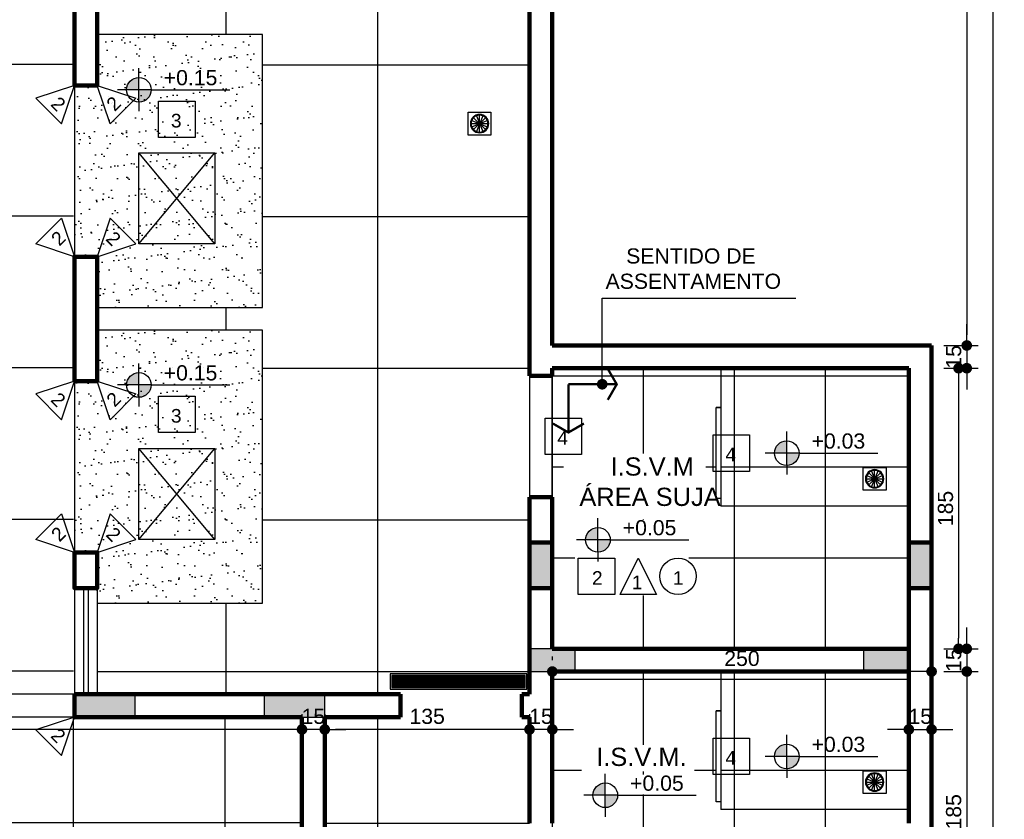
# Model space of a CAD drawing. Header units: metres. Extents: x -44 to 208, y -13 to 238.
# Tile 72 of 154: x 67.83 to 74.32, y 103.47 to 108.74. Entities that reach past the tile are written whole.
import ezdxf
from ezdxf.enums import TextEntityAlignment as Align

# ---------------------------------------------------------------- set-up
doc = ezdxf.new("R2010")
doc.units = ezdxf.units.M
doc.header["$MEASUREMENT"] = 0
doc.linetypes.add('DASHED2', pattern=[9.525, 6.35, -3.175])
for name, color, linetype in [('A101', 1, 'Continuous'), ('ALV-DIV', 61, 'Continuous'), ('CC', 1, 'Continuous'), ('CE', 2, 'Continuous'), ('CTA-GER', 35, 'Continuous'), ('ESQ-JAN', 3, 'Continuous'), ('EST-LAJ', 6, 'Continuous'), ('HTC-EST', 253, 'Continuous'), ('HTC-PIS', 8, 'Continuous'), ('PIS-DSN', 40, 'Continuous'), ('PROJEÇÃO', 6, 'DASHED2'), ('SMB-GER', 9, 'Continuous'), ('TXT-AMB', 25, 'Continuous'), ('TXT-ESP', 40, 'Continuous')]:
    doc.layers.add(name, color=color, linetype=linetype)
doc.layers.add('ALV-ALT', color=7, linetype='Continuous', lineweight=90)
doc.styles.add('ARIAL', font='arial.ttf')
doc.styles.add('Griffe', font='arial.ttf')
doc.styles.add('Texto Ambiente 1-50', font='arial.ttf', dxfattribs={"height": 0.12})
doc.styles.add('Texto Cota', font='arial.ttf')
doc.dimstyles.new('ARQ-1-50', dxfattribs={"dimscale": 0, "dimtxt": 0.1, "dimasz": 0.07, "dimexe": 0.075, "dimexo": 0.1, "dimgap": 0.035, "dimtad": 1, "dimdec": 0, "dimlfac": 100, "dimzin": 1, "dimdsep": 46, "dimtxsty": 'Texto Cota', "dimblk": 'DOT', "dimcen": 0.1, "dimclrd": 256, "dimclre": 256, "dimclrt": 15, "dimaunit": 1, "dimadec": 0, "dimazin": 0, "dimtfac": 1.8, "dimtdec": 0, "dimtix": 1, "dimtmove": 2, "dimatfit": 1, "dimldrblk": 'DOT', "dimfxl": 1, "dimtolj": 1, "dimtzin": 4, "dimlwd": -1, "dimarcsym": 0})
pattern_1 = [(0, (71.33613, 102.5948), (0, 0.6), []), (90, (71.33613, 102.5948), (-0.6, 4e-17), [])]
pattern_2 = [(0, (71.33613, 104.5948), (0, 0.6), []), (90, (71.33613, 104.5948), (-0.6, 4e-17), [])]

# ---------------------------------------------------------------- blocks, each defined once
blk = doc.blocks.new('Nivel')
h = blk.add_hatch(color=256)
h.paths.add_polyline_path([(0, 0), (0, 0.0813, 0.414214), (-0.0813, 0)])
h.paths.add_polyline_path([(0.0813, 0), (0, 0), (0, -0.0813, 0.414214)])
for p, q in [((0, -0.0813), (0, 0.1418)), ((0.0813, 0), (-0.1418, 0)), ((0.0813, 0), (0.5995, 0)), ((0, -0.0813), (0, -0.1418))]:
    blk.add_line(p, q)
blk.add_circle((0, 0), 0.0813)
at = {"style": 'Griffe'}
blk.add_attdef('NIVEL', text='', height=0.1, dxfattribs=at).set_placement((0.3404, 0), align=Align.BOTTOM_CENTER)
blk = doc.blocks.new('SENT.ASSENT.')
at = {"const_width": 0.0117}
for points in [[(0.1532, 0.3952), (0.072, 0.3483)], [(0.1473, 0.3952), (0.2285, 0.3483)], [(0.15, 0.3938), (0.15, 0.15)], [(0.3952, 0.1468), (0.3483, 0.228)], [(0.3938, 0.15), (0.15, 0.15)], [(0.3952, 0.1527), (0.3483, 0.0715)]]:
    blk.add_lwpolyline(points, dxfattribs=at)
blk = doc.blocks.new('_DOT')
at = {"color": 0, "linetype": 'ByBlock'}
blk.add_line((-0.5, 0), (-1, 0), dxfattribs=at)
at = {"color": 0, "linetype": 'ByBlock', "const_width": 0.5}
blk.add_lwpolyline([(-0.25, 0, 1), (0.25, 0, 1)], format="xyb", close=True, dxfattribs=at)
blk = doc.blocks.new('*D3912')
at = {"layer": 'CTA-GER', "lineweight": -2, "transparency": 16777216}
for p, q in [((67.2302, 111.895), (67.2552, 111.895)), ((68.2229, 104.2948), (67.2552, 104.2948))]:
    blk.add_line(p, q, dxfattribs=at)
at = {"layer": 'CTA-GER', "transparency": 16777216}
blk.add_line((67.3302, 111.825), (67.3302, 104.3648), dxfattribs=at)
at = {"layer": 'Defpoints', "color": 0, "transparency": 16777216}
for p in [(67.3302, 111.895), (67.3302, 104.2948), (68.3229, 104.2948)]:
    blk.add_point(p, dxfattribs=at)
at = {"layer": 'CTA-GER', "transparency": 16777216, "xscale": 0.07, "yscale": 0.07, "zscale": 0.07}
for p, rotation in [((67.3302, 111.895), 90), ((67.3302, 104.2948), 270)]:
    blk.add_blockref('_DOT', p, dxfattribs=dict(at, rotation=rotation))
at = {"layer": 'CTA-GER', "color": 15, "transparency": 16777216, "insert": (67.2441, 108.0949), "char_height": 0.1, "attachment_point": 5, "rotation": 90, "style": 'Texto Cota'}
blk.add_mtext('\\A1;760', dxfattribs=at)
blk = doc.blocks.new('*D3913')
at = {"layer": 'CTA-GER', "transparency": 16777216}
for p, q in [((67.3302, 104.3648), (67.3302, 104.4348)), ((67.3302, 104.2948), (67.3302, 104.1448)), ((67.3302, 104.0748), (67.3302, 104.0048))]:
    blk.add_line(p, q, dxfattribs=at)
at = {"layer": 'CTA-GER', "lineweight": -2, "transparency": 16777216}
for p, q in [((68.2229, 104.2948), (67.2552, 104.2948)), ((68.2229, 104.1448), (67.2552, 104.1448))]:
    blk.add_line(p, q, dxfattribs=at)
at = {"layer": 'Defpoints', "color": 0, "transparency": 16777216}
for p in [(68.3229, 104.2948), (67.3302, 104.1448), (68.3229, 104.1448)]:
    blk.add_point(p, dxfattribs=at)
at = {"layer": 'CTA-GER', "transparency": 16777216, "xscale": 0.07, "yscale": 0.07, "zscale": 0.07}
for p, rotation in [((67.3302, 104.2948), 270), ((67.3302, 104.1448), 90)]:
    blk.add_blockref('_DOT', p, dxfattribs=dict(at, rotation=rotation))
at = {"layer": 'CTA-GER', "color": 15, "transparency": 16777216, "insert": (67.2441, 104.2198), "char_height": 0.1, "attachment_point": 5, "rotation": 90, "style": 'Texto Cota'}
blk.add_mtext('\\A1;15', dxfattribs=at)
blk = doc.blocks.new('*D3914')
at = {"layer": 'CTA-GER', "lineweight": -2, "transparency": 16777216}
for p, q in [((68.2229, 104.1448), (67.2552, 104.1448)), ((67.4109, 100.595), (67.4052, 100.595))]:
    blk.add_line(p, q, dxfattribs=at)
at = {"layer": 'CTA-GER', "transparency": 16777216}
blk.add_line((67.3302, 104.0748), (67.3302, 100.665), dxfattribs=at)
at = {"layer": 'Defpoints', "color": 0, "transparency": 16777216}
for p in [(68.3229, 104.1448), (67.3109, 100.595), (67.3302, 100.595)]:
    blk.add_point(p, dxfattribs=at)
at = {"layer": 'CTA-GER', "transparency": 16777216, "xscale": 0.07, "yscale": 0.07, "zscale": 0.07}
for p, rotation in [((67.3302, 104.1448), 90), ((67.3302, 100.595), 270)]:
    blk.add_blockref('_DOT', p, dxfattribs=dict(at, rotation=rotation))
at = {"layer": 'CTA-GER', "color": 15, "transparency": 16777216, "insert": (67.2441, 102.3699), "char_height": 0.1, "attachment_point": 5, "rotation": 90, "style": 'Texto Cota'}
blk.add_mtext('\\A1;355', dxfattribs=at)
blk = doc.blocks.new('*D3928')
at = {"layer": 'CTA-GER', "lineweight": -2, "transparency": 16777216}
for p, q in [((73.6861, 104.3448), (73.6861, 103.9877)), ((73.8361, 104.3448), (73.8361, 103.9877))]:
    blk.add_line(p, q, dxfattribs=at)
at = {"layer": 'CTA-GER', "transparency": 16777216}
for p, q in [((73.6161, 104.0627), (73.5461, 104.0627)), ((73.6861, 104.0627), (73.8361, 104.0627)), ((73.9061, 104.0627), (73.9761, 104.0627))]:
    blk.add_line(p, q, dxfattribs=at)
at = {"layer": 'Defpoints', "color": 0, "transparency": 16777216}
for p in [(73.6861, 104.4448), (73.8361, 104.4448), (73.8361, 104.0627)]:
    blk.add_point(p, dxfattribs=at)
at = {"layer": 'CTA-GER', "transparency": 16777216, "xscale": 0.07, "yscale": 0.07, "zscale": 0.07}
blk.add_blockref('_DOT', (73.6861, 104.0627), dxfattribs=at)
at = {"layer": 'CTA-GER', "transparency": 16777216, "xscale": 0.07, "yscale": 0.07, "zscale": 0.07, "rotation": 180}
blk.add_blockref('_DOT', (73.8361, 104.0627), dxfattribs=at)
at = {"layer": 'CTA-GER', "color": 15, "transparency": 16777216, "insert": (73.7611, 104.1488), "char_height": 0.1, "attachment_point": 5, "style": 'Texto Cota'}
blk.add_mtext('\\A1;15', dxfattribs=at)
blk = doc.blocks.new('*D3929')
at = {"layer": 'CTA-GER', "lineweight": -2, "transparency": 16777216}
for p, q in [((71.3361, 104.5448), (71.3361, 104.5198)), ((73.8361, 104.5448), (73.8361, 104.5198))]:
    blk.add_line(p, q, dxfattribs=at)
at = {"layer": 'CTA-GER', "transparency": 16777216}
blk.add_line((73.7661, 104.4448), (71.4061, 104.4448), dxfattribs=at)
at = {"layer": 'Defpoints', "color": 0, "transparency": 16777216}
for p in [(71.3361, 104.4448), (71.3361, 104.4448), (73.8361, 104.4448)]:
    blk.add_point(p, dxfattribs=at)
at = {"layer": 'CTA-GER', "transparency": 16777216, "xscale": 0.07, "yscale": 0.07, "zscale": 0.07, "rotation": 180}
blk.add_blockref('_DOT', (71.3361, 104.4448), dxfattribs=at)
at = {"layer": 'CTA-GER', "transparency": 16777216, "xscale": 0.07, "yscale": 0.07, "zscale": 0.07}
blk.add_blockref('_DOT', (73.8361, 104.4448), dxfattribs=at)
at = {"layer": 'CTA-GER', "color": 15, "transparency": 16777216, "insert": (72.5861, 104.5308), "char_height": 0.1, "attachment_point": 5, "style": 'Texto Cota'}
blk.add_mtext('\\A1;250', dxfattribs=at)
blk = doc.blocks.new('*D3930')
at = {"layer": 'CTA-GER', "lineweight": -2, "transparency": 16777216}
for p, q in [((71.1861, 104.1627), (71.1861, 104.1377)), ((71.3361, 104.1627), (71.3361, 104.1377))]:
    blk.add_line(p, q, dxfattribs=at)
at = {"layer": 'CTA-GER', "transparency": 16777216}
for p, q in [((71.1161, 104.0627), (71.0461, 104.0627)), ((71.3361, 104.0627), (71.1861, 104.0627)), ((71.4061, 104.0627), (71.4761, 104.0627))]:
    blk.add_line(p, q, dxfattribs=at)
at = {"layer": 'Defpoints', "color": 0, "transparency": 16777216}
for p in [(71.1861, 104.0627), (71.1861, 104.0627), (71.3361, 104.0627)]:
    blk.add_point(p, dxfattribs=at)
at = {"layer": 'CTA-GER', "transparency": 16777216, "xscale": 0.07, "yscale": 0.07, "zscale": 0.07}
blk.add_blockref('_DOT', (71.1861, 104.0627), dxfattribs=at)
at = {"layer": 'CTA-GER', "transparency": 16777216, "xscale": 0.07, "yscale": 0.07, "zscale": 0.07, "rotation": 180}
blk.add_blockref('_DOT', (71.3361, 104.0627), dxfattribs=at)
at = {"layer": 'CTA-GER', "color": 15, "transparency": 16777216, "insert": (71.2611, 104.1488), "char_height": 0.1, "attachment_point": 5, "style": 'Texto Cota'}
blk.add_mtext('\\A1;15', dxfattribs=at)
blk = doc.blocks.new('*D3931')
at = {"layer": 'CTA-GER', "lineweight": -2, "transparency": 16777216}
for p, q in [((69.8361, 104.1627), (69.8361, 104.1377)), ((71.1861, 104.1627), (71.1861, 104.1377))]:
    blk.add_line(p, q, dxfattribs=at)
at = {"layer": 'CTA-GER', "transparency": 16777216}
blk.add_line((71.1161, 104.0627), (69.9061, 104.0627), dxfattribs=at)
at = {"layer": 'Defpoints', "color": 0, "transparency": 16777216}
for p in [(69.8361, 104.0627), (69.8361, 104.0627), (71.1861, 104.0627)]:
    blk.add_point(p, dxfattribs=at)
at = {"layer": 'CTA-GER', "transparency": 16777216, "xscale": 0.07, "yscale": 0.07, "zscale": 0.07, "rotation": 180}
blk.add_blockref('_DOT', (69.8361, 104.0627), dxfattribs=at)
at = {"layer": 'CTA-GER', "transparency": 16777216, "xscale": 0.07, "yscale": 0.07, "zscale": 0.07}
blk.add_blockref('_DOT', (71.1861, 104.0627), dxfattribs=at)
at = {"layer": 'CTA-GER', "color": 15, "transparency": 16777216, "insert": (70.5111, 104.1488), "char_height": 0.1, "attachment_point": 5, "style": 'Texto Cota'}
blk.add_mtext('\\A1;135', dxfattribs=at)
blk = doc.blocks.new('*D3932')
at = {"layer": 'CTA-GER', "lineweight": -2, "transparency": 16777216}
for p, q in [((69.6861, 104.1627), (69.6861, 104.1377)), ((69.8361, 104.1627), (69.8361, 104.1377))]:
    blk.add_line(p, q, dxfattribs=at)
at = {"layer": 'CTA-GER', "transparency": 16777216}
for p, q in [((69.6161, 104.0627), (69.5461, 104.0627)), ((69.8361, 104.0627), (69.6861, 104.0627)), ((69.9061, 104.0627), (69.9761, 104.0627))]:
    blk.add_line(p, q, dxfattribs=at)
at = {"layer": 'Defpoints', "color": 0, "transparency": 16777216}
for p in [(69.6861, 104.0627), (69.6861, 104.0627), (69.8361, 104.0627)]:
    blk.add_point(p, dxfattribs=at)
at = {"layer": 'CTA-GER', "transparency": 16777216, "xscale": 0.07, "yscale": 0.07, "zscale": 0.07}
blk.add_blockref('_DOT', (69.6861, 104.0627), dxfattribs=at)
at = {"layer": 'CTA-GER', "transparency": 16777216, "xscale": 0.07, "yscale": 0.07, "zscale": 0.07, "rotation": 180}
blk.add_blockref('_DOT', (69.8361, 104.0627), dxfattribs=at)
at = {"layer": 'CTA-GER', "color": 15, "transparency": 16777216, "insert": (69.7611, 104.1488), "char_height": 0.1, "attachment_point": 5, "style": 'Texto Cota'}
blk.add_mtext('\\A1;15', dxfattribs=at)
blk = doc.blocks.new('*D3933')
at = {"layer": 'CTA-GER', "lineweight": -2, "transparency": 16777216}
for p, q in [((61.3361, 104.1627), (61.3361, 104.1377)), ((69.6861, 104.1627), (69.6861, 104.1377))]:
    blk.add_line(p, q, dxfattribs=at)
at = {"layer": 'CTA-GER', "transparency": 16777216}
blk.add_line((69.6161, 104.0627), (61.4061, 104.0627), dxfattribs=at)
at = {"layer": 'Defpoints', "color": 0, "transparency": 16777216}
for p in [(61.3361, 104.0627), (61.3361, 104.0627), (69.6861, 104.0627)]:
    blk.add_point(p, dxfattribs=at)
at = {"layer": 'CTA-GER', "transparency": 16777216, "xscale": 0.07, "yscale": 0.07, "zscale": 0.07, "rotation": 180}
blk.add_blockref('_DOT', (61.3361, 104.0627), dxfattribs=at)
at = {"layer": 'CTA-GER', "transparency": 16777216, "xscale": 0.07, "yscale": 0.07, "zscale": 0.07}
blk.add_blockref('_DOT', (69.6861, 104.0627), dxfattribs=at)
at = {"layer": 'CTA-GER', "color": 15, "transparency": 16777216, "insert": (65.5111, 104.1488), "char_height": 0.1, "attachment_point": 5, "style": 'Texto Cota'}
blk.add_mtext('\\A1;835', dxfattribs=at)
blk = doc.blocks.new('*D3944')
at = {"layer": 'CTA-GER', "lineweight": -2, "transparency": 16777216}
for p, q in [((73.9177, 119.4448), (74.1427, 119.4448)), ((73.9177, 106.5948), (74.1427, 106.5948))]:
    blk.add_line(p, q, dxfattribs=at)
at = {"layer": 'CTA-GER', "transparency": 16777216}
blk.add_line((74.0677, 119.3748), (74.0677, 106.6648), dxfattribs=at)
at = {"layer": 'Defpoints', "color": 0, "transparency": 16777216}
for p in [(73.8177, 119.4448), (73.8177, 106.5948), (74.0677, 106.5948)]:
    blk.add_point(p, dxfattribs=at)
at = {"layer": 'CTA-GER', "transparency": 16777216, "xscale": 0.07, "yscale": 0.07, "zscale": 0.07}
for p, rotation in [((74.0677, 119.4448), 90), ((74.0677, 106.5948), 270)]:
    blk.add_blockref('_DOT', p, dxfattribs=dict(at, rotation=rotation))
at = {"layer": 'CTA-GER', "color": 15, "transparency": 16777216, "insert": (73.9817, 113.0198), "char_height": 0.1, "attachment_point": 5, "rotation": 90, "style": 'Texto Cota'}
blk.add_mtext('\\A1;1285', dxfattribs=at)
blk = doc.blocks.new('*D3945')
at = {"layer": 'CTA-GER', "transparency": 16777216}
for p, q in [((74.0677, 106.6648), (74.0677, 106.7348)), ((74.0677, 106.5948), (74.0677, 106.4448)), ((74.0677, 106.3748), (74.0677, 106.3048))]:
    blk.add_line(p, q, dxfattribs=at)
at = {"layer": 'CTA-GER', "lineweight": -2, "transparency": 16777216}
for p, q in [((73.9177, 106.5948), (74.1427, 106.5948)), ((73.9177, 106.4448), (74.1427, 106.4448))]:
    blk.add_line(p, q, dxfattribs=at)
at = {"layer": 'Defpoints', "color": 0, "transparency": 16777216}
for p in [(73.8177, 106.5948), (73.8177, 106.4448), (74.0677, 106.4448)]:
    blk.add_point(p, dxfattribs=at)
at = {"layer": 'CTA-GER', "transparency": 16777216, "xscale": 0.07, "yscale": 0.07, "zscale": 0.07}
for p, rotation in [((74.0677, 106.5948), 270), ((74.0677, 106.4448), 90)]:
    blk.add_blockref('_DOT', p, dxfattribs=dict(at, rotation=rotation))
at = {"layer": 'CTA-GER', "color": 15, "transparency": 16777216, "insert": (73.9817, 106.5198), "char_height": 0.1, "attachment_point": 5, "rotation": 90, "style": 'Texto Cota'}
blk.add_mtext('\\A1;15', dxfattribs=at)
blk = doc.blocks.new('*D3946')
at = {"layer": 'CTA-GER', "lineweight": -2, "transparency": 16777216}
for p, q in [((73.9177, 106.4448), (74.089, 106.4448)), ((73.9177, 104.5948), (74.089, 104.5948))]:
    blk.add_line(p, q, dxfattribs=at)
at = {"layer": 'CTA-GER', "transparency": 16777216}
blk.add_line((74.014, 106.3748), (74.014, 104.6648), dxfattribs=at)
at = {"layer": 'Defpoints', "color": 0, "transparency": 16777216}
for p in [(73.8177, 106.4448), (73.8177, 104.5948), (74.014, 104.5948)]:
    blk.add_point(p, dxfattribs=at)
at = {"layer": 'CTA-GER', "transparency": 16777216, "xscale": 0.07, "yscale": 0.07, "zscale": 0.07}
for p, rotation in [((74.014, 106.4448), 90), ((74.014, 104.5948), 270)]:
    blk.add_blockref('_DOT', p, dxfattribs=dict(at, rotation=rotation))
at = {"layer": 'CTA-GER', "color": 15, "transparency": 16777216, "insert": (73.9279, 105.5198), "char_height": 0.1, "attachment_point": 5, "rotation": 90, "style": 'Texto Cota'}
blk.add_mtext('\\A1;185', dxfattribs=at)
blk = doc.blocks.new('*D3947')
at = {"layer": 'CTA-GER', "transparency": 16777216}
for p, q in [((74.0677, 104.6648), (74.0677, 104.7348)), ((74.0677, 104.5948), (74.0677, 104.4448)), ((74.0677, 104.3748), (74.0677, 104.3048))]:
    blk.add_line(p, q, dxfattribs=at)
at = {"layer": 'CTA-GER', "lineweight": -2, "transparency": 16777216}
for p, q in [((73.9177, 104.5948), (74.1427, 104.5948)), ((73.9177, 104.4448), (74.1427, 104.4448))]:
    blk.add_line(p, q, dxfattribs=at)
at = {"layer": 'Defpoints', "color": 0, "transparency": 16777216}
for p in [(73.8177, 104.5948), (73.8177, 104.4448), (74.0677, 104.4448)]:
    blk.add_point(p, dxfattribs=at)
at = {"layer": 'CTA-GER', "transparency": 16777216, "xscale": 0.07, "yscale": 0.07, "zscale": 0.07}
for p, rotation in [((74.0677, 104.5948), 270), ((74.0677, 104.4448), 90)]:
    blk.add_blockref('_DOT', p, dxfattribs=dict(at, rotation=rotation))
at = {"layer": 'CTA-GER', "color": 15, "transparency": 16777216, "insert": (73.9817, 104.5198), "char_height": 0.1, "attachment_point": 5, "rotation": 90, "style": 'Texto Cota'}
blk.add_mtext('\\A1;15', dxfattribs=at)
blk = doc.blocks.new('*D3948')
at = {"layer": 'CTA-GER', "lineweight": -2, "transparency": 16777216}
for p, q in [((73.9177, 104.4448), (74.1427, 104.4448)), ((73.9177, 102.5948), (74.1427, 102.5948))]:
    blk.add_line(p, q, dxfattribs=at)
at = {"layer": 'CTA-GER', "transparency": 16777216}
blk.add_line((74.0677, 104.3748), (74.0677, 102.6648), dxfattribs=at)
at = {"layer": 'Defpoints', "color": 0, "transparency": 16777216}
for p in [(73.8177, 104.4448), (73.8177, 102.5948), (74.0677, 102.5948)]:
    blk.add_point(p, dxfattribs=at)
at = {"layer": 'CTA-GER', "transparency": 16777216, "xscale": 0.07, "yscale": 0.07, "zscale": 0.07}
for p, rotation in [((74.0677, 104.4448), 90), ((74.0677, 102.5948), 270)]:
    blk.add_blockref('_DOT', p, dxfattribs=dict(at, rotation=rotation))
at = {"layer": 'CTA-GER', "color": 15, "transparency": 16777216, "insert": (73.9817, 103.5198), "char_height": 0.1, "attachment_point": 5, "rotation": 90, "style": 'Texto Cota'}
blk.add_mtext('\\A1;185', dxfattribs=at)
blk = doc.blocks.new('*D3952')
at = {"layer": 'CTA-GER', "lineweight": -2, "transparency": 16777216}
for p, q in [((71.5913, 119.5948), (74.3153, 119.5948)), ((71.5913, 100.4438), (74.3153, 100.4438))]:
    blk.add_line(p, q, dxfattribs=at)
at = {"layer": 'CTA-GER', "transparency": 16777216}
blk.add_line((74.2403, 119.5248), (74.2403, 100.5138), dxfattribs=at)
at = {"layer": 'Defpoints', "color": 0, "transparency": 16777216}
for p in [(71.4913, 119.5948), (71.4913, 100.4438), (74.2403, 100.4438)]:
    blk.add_point(p, dxfattribs=at)
at = {"layer": 'CTA-GER', "transparency": 16777216, "xscale": 0.07, "yscale": 0.07, "zscale": 0.07}
for p, rotation in [((74.2403, 119.5948), 90), ((74.2403, 100.4438), 270)]:
    blk.add_blockref('_DOT', p, dxfattribs=dict(at, rotation=rotation))
at = {"layer": 'CTA-GER', "color": 15, "transparency": 16777216, "insert": (74.1542, 110.0193), "char_height": 0.1, "attachment_point": 5, "rotation": 90, "style": 'Texto Cota'}
blk.add_mtext('\\A1;1915', dxfattribs=at)
blk = doc.blocks.new('VBMKVB')
for p, q in [((-146.0726, -56.7086), (-145.9702, -56.751)), ((-146.0726, -56.751), (-145.9702, -56.7086)), ((-146.0605, -56.769), (-145.9822, -56.6906)), ((-145.9822, -56.769), (-146.0605, -56.6906)), ((-146.0426, -56.781), (-146.0002, -56.6786)), ((-146.0002, -56.781), (-146.0426, -56.6786)), ((-146.0214, -56.6744), (-146.0214, -56.7852)), ((-146.0768, -56.7298), (-145.966, -56.7298))]:
    blk.add_line(p, q)
blk.add_lwpolyline([(-146.0964, -56.8048), (-145.9464, -56.8048), (-145.9464, -56.6548), (-146.0964, -56.6548)], close=True)
for radius in [0.0604, 0.0554]:
    blk.add_circle((-146.0214, -56.7298), radius)
blk = doc.blocks.new('A$C6031014A')
at = {"layer": 'HTC-PIS'}
h = blk.add_hatch(color=256, dxfattribs=at)
h.dxf.hatch_style = 1
h.paths.add_polyline_path([(9.85, -12.45), (9.85, -12.6), (10.15, -12.6), (10.15, -12.45)])
h = blk.add_hatch(color=256, dxfattribs=at)
h.dxf.hatch_style = 1
h.paths.add_polyline_path([(12.05, -12.45), (12.05, -12.6), (12.35, -12.6), (12.35, -12.45)])
h = blk.add_hatch(color=256, dxfattribs=at)
h.dxf.hatch_style = 1
h.paths.add_polyline_path([(6.85, -12.75), (6.85, -12.9), (7.25, -12.9), (7.25, -12.75)])
h = blk.add_hatch(color=256, dxfattribs=at)
h.dxf.hatch_style = 1
h.paths.add_polyline_path([(8.1, -12.75), (8.1, -12.9), (8.5, -12.9), (8.5, -12.75)])
at = {"layer": 'EST-LAJ'}
for points in [[(9.85, -12.45), (9.85, -12.6), (10.15, -12.6), (10.15, -12.45), (9.85, -12.45)], [(12.05, -12.45), (12.05, -12.6), (12.35, -12.6), (12.35, -12.45), (12.05, -12.45)], [(6.85, -12.75), (6.85, -12.9), (7.25, -12.9), (7.25, -12.75), (6.85, -12.75)], [(8.1, -12.75), (8.1, -12.9), (8.5, -12.9), (8.5, -12.75), (8.1, -12.75)]]:
    blk.add_lwpolyline(points, close=True, dxfattribs=at)
blk = doc.blocks.new('A$C583E022D')
at = {"layer": 'HTC-PIS'}
h = blk.add_hatch(dxfattribs=at)
h.set_pattern_fill('LINE', color=256, scale=0.06, angle=90)
h.set_pattern_definition([(90, (-40.2440876, -116.442404), (-0.0075, 5e-19), [])])
h.paths.add_polyline_path([(0.89, -0.09), (0.89, -0.01), (0.01, -0.01), (0.01, -0.09)])
for points in [[(0, -0.1), (0.9, -0.1), (0.9, 0), (0, 0)], [(0.01, -0.09), (0.89, -0.09), (0.89, -0.01), (0.01, -0.01)]]:
    blk.add_lwpolyline(points, close=True, dxfattribs=at)

msp = doc.modelspace()

# ---------------------------------------------------------------- hatches: boundary and pattern name
at = {"layer": 'HTC-EST'}
for points in [[(71.3361, 105.2948), (71.1861, 105.2948), (71.1861, 104.9948), (71.3361, 104.9948)], [(73.8361, 105.2948), (73.6861, 105.2948), (73.6861, 104.9948), (73.8361, 104.9948)]]:
    msp.add_hatch(color=256, dxfattribs=at).paths.add_polyline_path(points)
at = {"layer": 'HTC-PIS'}
h = msp.add_hatch(dxfattribs=at)
h.set_pattern_fill('_USER', color=256, angle=90, double=1, pattern_type=0)
h.set_pattern_definition([(90, (71.1798, 119.4496), (-1, 6e-17), []), (180, (71.1798, 119.4496), (-1e-16, -1), [])])
h.paths.add_polyline_path([(68.7798, 117.0496), (69.2798, 117.0496), (69.2795, 117.0996), (69.2798, 117.0996), (69.2798, 118.3996), (69.2798, 119.4496), (67.8298, 119.4496), (66.4298, 119.4496), (61.6298, 119.4496), (61.3298, 119.4496), (61.3298, 111.8996), (61.3798, 111.8996), (61.3798, 111.7496), (61.3298, 111.7496), (61.3298, 106.6996), (61.3298, 100.5996), (61.5798, 100.5996), (61.5798, 100.5948), (63.1298, 100.5948), (63.1298, 100.5996), (63.2798, 100.5996), (63.2798, 100.5949), (64.8298, 100.5949), (64.8298, 100.6), (64.9798, 100.5999), (64.9798, 100.595), (66.5298, 100.595), (66.5298, 100.5998), (66.7298, 100.5998), (68.2298, 100.5998), (68.2298, 100.5996), (68.2798, 100.5998), (69.1798, 100.5998), (69.1798, 100.5996), (69.6798, 100.5996), (69.6798, 104.1496), (68.1798, 104.1496), (68.1798, 104.2996), (68.1798, 104.9996), (68.1798, 105.2346), (68.1798, 106.3646), (68.1798, 107.1846), (68.1798, 108.3146), (68.1798, 109.0511), (68.1798, 110.0411), (68.1798, 111.7496), (62.6798, 111.7498), (62.6798, 111.8998), (67.6798, 111.8998), (67.6798, 116.8996), (62.6798, 116.8996), (62.6798, 117.0496), (67.8798, 117.0496)])
edge = h.paths.add_edge_path(flags=16)
edge.add_arc((65.4638, 117.8758), 0.12, 0, 360)
edge = h.paths.add_edge_path(flags=16)
edge.add_arc((64.9254, 118.1424), 0.0813, 0, 360)
h.paths.add_polyline_path([(65.3219, 117.7566), (65.0819, 117.7566), (65.2019, 117.9966)], flags=16)
h.paths.add_polyline_path([(66.7298, 114.4996), (66.7298, 114.3496), (66.4798, 114.3496), (66.4798, 114.4996)], flags=16)
h.paths.add_polyline_path([(64.5009, 114.1644), (64.5009, 113.9244), (64.2609, 113.9244), (64.2609, 114.1644)], flags=16)
edge = h.paths.add_edge_path(flags=16)
edge.add_arc((64.9182, 114.0437), 0.12, 0, 360)
h.paths.add_polyline_path([(64.6563, 114.1644), (64.7763, 113.9244), (64.5363, 113.9244)], flags=16)
edge = h.paths.add_edge_path(flags=16)
edge.add_arc((64.4471, 107.9892), 0.0813, 0, 360)
edge = h.paths.add_edge_path(flags=16)
edge.add_arc((64.9549, 107.7057), 0.12, 0, 360)
h.paths.add_polyline_path([(64.693, 107.8264), (64.813, 107.5864), (64.573, 107.5864)], flags=16)
h.paths.add_polyline_path([(66.5298, 106.2496), (66.5298, 105.0996), (62.5298, 105.0996), (62.5298, 106.2496)], flags=16)
h = msp.add_hatch(dxfattribs=at)
h.set_pattern_fill('_USER', color=256, double=1, pattern_type=0)
h.set_pattern_definition([(0, (71.1861, 119.4448), (0, 1), []), (90, (71.1861, 119.4448), (-1, 6e-17), [])])
h.paths.add_polyline_path([(71.1861, 116.8948), (69.4361, 116.8948), (69.4361, 113.4448), (67.8361, 113.4448), (67.8361, 111.8948), (68.3361, 111.8948), (68.3361, 110.6414), (69.0361, 110.6414), (69.0361, 108.8412), (68.3361, 108.8412), (68.3361, 108.6448), (69.4261, 108.6448), (69.4261, 106.8448), (68.3361, 106.8448), (68.3361, 106.6948), (69.4261, 106.6948), (69.4261, 104.8948), (68.3361, 104.8948), (68.3361, 104.2948), (70.3361, 104.2948), (70.3361, 104.1448), (69.8361, 104.1448), (69.8361, 100.5948), (71.1861, 100.596), (71.1861, 104.1448), (71.1361, 104.1448), (71.1361, 104.2948), (71.1861, 104.2948)])
edge = h.paths.add_edge_path(flags=16)
edge.add_arc((69.5833, 111.5435), 0.0813, 0, 360)
edge = h.paths.add_edge_path(flags=16)
edge.add_arc((70.1238, 111.266), 0.12, 0, 360)
h.paths.add_polyline_path([(69.8619, 111.3867), (69.9819, 111.1467), (69.7419, 111.1467)], flags=16)
h.paths.add_polyline_path([(69.7064, 111.3867), (69.7064, 111.1467), (69.4664, 111.1467), (69.4664, 111.3867)], flags=16)
h.paths.add_polyline_path([(70.5963, 102.0104), (70.7163, 101.7704), (70.4763, 101.7704)], flags=16)
h.paths.add_polyline_path([(70.4408, 102.0104), (70.4408, 101.7704), (70.2008, 101.7704), (70.2008, 102.0104)], flags=16)
edge = h.paths.add_edge_path(flags=16)
edge.add_arc((70.8582, 101.8897), 0.12, 0, 360)
h.paths.add_polyline_path([(69.7214, 112.9802), (70.126, 112.9802), (70.126, 113.1333), (69.7214, 113.1333)], flags=16)
h.paths.add_polyline_path([(70.0673, 112.6215), (70.1824, 112.6215), (70.1824, 112.7571), (70.0673, 112.7571)], flags=16)
h.paths.add_polyline_path([(69.7958, 112.592), (69.9109, 112.592), (69.9109, 112.7275), (69.7958, 112.7275)], flags=16)
h.paths.add_polyline_path([(69.5248, 112.6243), (69.64, 112.6243), (69.64, 112.7598), (69.5248, 112.7598)], flags=16)
h.paths.add_polyline_path([(69.3286, 113.1142), (69.9237, 113.1142), (70.057, 113.3615), (69.3286, 113.3615)], flags=16)
h.paths.add_polyline_path([(70.8017, 101.8109), (70.9169, 101.8109), (70.9169, 101.9465), (70.8017, 101.9465)], flags=0)
h.paths.add_polyline_path([(70.5303, 101.7814), (70.6454, 101.7814), (70.6454, 101.917), (70.5303, 101.917)], flags=0)
h.paths.add_polyline_path([(70.2593, 101.8137), (70.3744, 101.8137), (70.3744, 101.9492), (70.2593, 101.9492)], flags=0)
h.paths.add_polyline_path([(70.2034, 102.2355), (70.2034, 102.4828)], flags=16)
h = msp.add_hatch(dxfattribs=at)
h.set_pattern_fill('AR-SAND', color=256, scale=0.08, style=0)
h.set_pattern_definition([(37.5, (54.38613, 119.59479), (-0.0050395, 0.1541459), [0, -0.1216, 0, -0.136, 0, -0.13]), (7.5, (54.38613, 119.59479), (0.1415821, 0.2257717), [0, -0.0656, 0, -0.1096, 0, -0.042]), (327.5, (54.28773, 119.59479), (0.24913135, 0.0004527), [0, -0.04, 0, -0.144, 0, -0.188]), (317.5, (54.28773, 119.59479), (0.2404901, 0.070214), [0, -0.02, 0, -0.0944, 0, -0.108])])
h.paths.add_polyline_path([(68.845, 108.6448), (68.3361, 108.6448), (68.3361, 108.3098), (68.1861, 108.3098), (68.1861, 107.9454, 0.323701)])
h.paths.add_polyline_path([(69.4261, 108.6448), (68.845, 108.6448, -0.323701), (68.1861, 107.9454), (68.1861, 107.1798), (68.3361, 107.1798), (68.3361, 106.8448), (69.4261, 106.8448)])
h = msp.add_hatch(dxfattribs=at)
h.set_pattern_fill('AR-SAND', color=256, scale=0.08, style=0)
h.set_pattern_definition([(37.5, (54.38613, 117.64479), (-0.0050395, 0.1541459), [0, -0.1216, 0, -0.136, 0, -0.13]), (7.5, (54.38613, 117.64479), (0.1415821, 0.2257717), [0, -0.0656, 0, -0.1096, 0, -0.042]), (327.5, (54.28773, 117.64479), (0.24913135, 0.0004527), [0, -0.04, 0, -0.144, 0, -0.188]), (317.5, (54.28773, 117.64479), (0.2404901, 0.070214), [0, -0.02, 0, -0.0944, 0, -0.108])])
h.paths.add_polyline_path([(68.845, 106.6948), (68.3361, 106.6948), (68.3361, 106.3598), (68.1861, 106.3598), (68.1861, 105.9954, 0.323701)])
h.paths.add_polyline_path([(69.4261, 106.6948), (68.845, 106.6948, -0.323701), (68.1861, 105.9954), (68.1861, 105.2298), (68.3361, 105.2298), (68.3361, 104.8948), (69.4261, 104.8948)])
h = msp.add_hatch(dxfattribs=at)
h.set_pattern_fill('_USER', color=256, scale=0.6, double=1, pattern_type=0)
h.set_pattern_definition(pattern_2)
h.paths.add_polyline_path([(73.6861, 105.5348), (72.4461, 105.5348), (72.4461, 105.5848), (72.4161, 105.5848), (72.4161, 106.1848), (72.4461, 106.1848), (72.4461, 106.4448), (71.3361, 106.4448), (71.3361, 105.4448), (71.3361, 104.6448), (71.3361, 104.5948), (73.6861, 104.5948)])
edge = h.paths.add_edge_path(flags=0)
edge.add_arc((71.6367, 105.3132), 0.0813, 0, 360)
h.paths.add_polyline_path([(71.4849, 104.9534), (72.2363, 104.9427), (72.2363, 105.4277), (71.4849, 105.4691)], flags=16)
h.paths.add_polyline_path([(71.4102, 105.8814), (72.3487, 105.8814), (72.3487, 105.4478), (71.4102, 105.4478)], flags=16)
h = msp.add_hatch(dxfattribs=at)
h.set_pattern_fill('_USER', color=256, scale=0.6, double=1, pattern_type=0)
h.set_pattern_definition(pattern_2)
h.paths.add_polyline_path([(73.6861, 106.4448), (72.4461, 106.4448), (72.4461, 106.1848), (72.4461, 105.5848), (72.4461, 105.5348), (73.6861, 105.5348)])
h.paths.add_polyline_path([(72.8, 105.8848, -1), (72.9626, 105.8848, -1)], flags=16)
h = msp.add_hatch(dxfattribs=at)
h.set_pattern_fill('_USER', color=256, scale=0.6, double=1, pattern_type=0)
h.set_pattern_definition(pattern_1)
h.paths.add_polyline_path([(73.6861, 103.5348), (72.4461, 103.5348), (72.4461, 103.5848), (72.4161, 103.5848), (72.4161, 104.1848), (72.4461, 104.1848), (72.4461, 104.4448), (71.3361, 104.4448), (71.3361, 103.4448), (71.3361, 102.6448), (71.3361, 102.5948), (73.6861, 102.5948)])
edge = h.paths.add_edge_path(flags=16)
edge.add_arc((71.6851, 103.6289), 0.0813, 0, 360)
h.paths.add_polyline_path([(71.8137, 103.6331), (72.2306, 103.6331), (72.2306, 103.7648), (71.8137, 103.7648)], flags=16)
h.paths.add_polyline_path([(71.5276, 103.7857), (72.2742, 103.7857), (72.2742, 103.9625), (71.5276, 103.9625)], flags=16)
h = msp.add_hatch(dxfattribs=at)
h.set_pattern_fill('_USER', color=256, scale=0.6, double=1, pattern_type=0)
h.set_pattern_definition(pattern_1)
h.paths.add_polyline_path([(73.6861, 104.4448), (72.4461, 104.4448), (72.4461, 104.1848), (72.4461, 103.5848), (72.4461, 103.5348), (73.6861, 103.5348)])
h.paths.add_polyline_path([(72.8, 103.8848, -1), (72.9626, 103.8848, -1)], flags=16)

# ---------------------------------------------------------------- linework, layer by layer
at = {"layer": 'ALV-ALT'}
for p, q in [((71.1861, 106.6948), (71.1861, 117.0448)), ((71.3361, 106.5948), (71.3361, 109.4448)), ((71.1861, 106.3948), (71.1861, 106.6948)), ((71.3361, 106.5948), (73.8361, 106.5948)), ((73.8361, 100.5948), (73.8361, 106.5948)), ((71.3361, 106.4448), (72.2861, 106.4448)), ((71.3361, 106.3948), (71.3361, 106.4448)), ((72.2861, 106.4448), (73.6861, 106.4448)), ((73.6861, 105.3948), (73.6861, 106.4448)), ((71.3361, 106.3948), (71.1861, 106.3948)), ((71.1861, 104.2948), (71.1861, 105.5948)), ((71.1861, 105.5948), (71.3361, 105.5948)), ((71.3361, 104.5948), (71.3361, 105.5948)), ((73.6861, 104.4948), (73.6861, 105.3948)), ((73.6861, 104.5948), (71.3361, 104.5948)), ((73.6861, 104.4448), (73.6861, 104.5948)), ((73.6861, 103.4448), (73.6861, 104.4948)), ((71.3361, 103.4448), (71.3361, 104.4448)), ((71.3361, 104.4448), (73.6861, 104.4448)), ((68.1861, 104.2948), (70.3361, 104.2948)), ((68.1861, 104.1448), (68.1861, 104.2948)), ((70.3361, 104.2948), (70.3361, 104.1448)), ((71.1861, 104.2948), (71.1361, 104.2948)), ((71.1361, 104.2948), (71.1361, 104.1448)), ((69.6861, 104.1448), (68.1861, 104.1448)), ((69.6861, 100.5948), (69.6861, 104.1448)), ((70.3361, 104.1448), (69.8361, 104.1448)), ((69.8361, 104.1448), (69.8361, 100.5948)), ((71.1361, 104.1448), (71.1861, 104.1448)), ((71.1861, 103.4448), (71.1861, 104.1448))]:
    msp.add_line(p, q, dxfattribs=at)
for points in [[(68.1861, 109.0463), (68.3361, 109.0463), (68.3361, 108.3098), (68.1861, 108.3098)], [(68.1861, 106.3598), (68.3361, 106.3598), (68.3361, 107.1798), (68.1861, 107.1798)], [(71.1861, 105.2948), (71.3361, 105.2948), (71.3361, 104.9948), (71.1861, 104.9948)], [(73.6861, 105.2948), (73.8361, 105.2948), (73.8361, 104.9948), (73.6861, 104.9948)], [(68.1861, 105.2298), (68.3361, 105.2298), (68.3361, 104.9948), (68.1861, 104.9948)]]:
    msp.add_lwpolyline(points, close=True, dxfattribs=at)
at = {"layer": 'ALV-DIV'}
for p, q in [((72.4461, 106.4448), (72.4461, 106.1848)), ((72.4461, 106.1848), (72.4161, 106.1848)), ((72.4461, 105.5848), (72.4161, 105.5848)), ((72.4461, 105.5848), (72.4461, 105.5348)), ((73.6861, 105.5348), (72.4461, 105.5348)), ((72.4461, 104.4448), (72.4461, 104.1848)), ((72.4461, 104.1848), (72.4161, 104.1848)), ((72.4461, 103.5848), (72.4161, 103.5848)), ((72.4461, 103.5848), (72.4461, 103.5348)), ((73.6861, 103.5348), (72.4461, 103.5348))]:
    msp.add_line(p, q, dxfattribs=at)
at = {"layer": 'CC'}
for p, q in [((69.1111, 107.2648), (68.6111, 107.8648)), ((68.6111, 107.2648), (69.1111, 107.8648)), ((69.1111, 105.3148), (68.6111, 105.9148)), ((68.6111, 105.3148), (69.1111, 105.9148))]:
    msp.add_line(p, q, dxfattribs=at)
at = {"layer": 'CE'}
for points in [[(68.6111, 107.2648), (68.6111, 107.8648), (69.1111, 107.8648), (69.1111, 107.2648)], [(68.6111, 105.3148), (68.6111, 105.9148), (69.1111, 105.9148), (69.1111, 105.3148)]]:
    msp.add_lwpolyline(points, close=True, dxfattribs=at)
at = {"layer": 'ESQ-JAN'}
for p, q in [((68.1861, 104.9948), (68.1861, 104.2948)), ((68.2461, 104.9948), (68.2461, 104.2948)), ((68.2761, 104.9948), (68.2761, 104.2948)), ((68.3361, 104.9948), (68.3361, 104.2948))]:
    msp.add_line(p, q, dxfattribs=at)
at = {"layer": 'PIS-DSN'}
for points in [[(68.1861, 107.1798), (68.3361, 107.1798), (68.3361, 106.8448), (69.4261, 106.8448), (69.4261, 108.6448), (68.3361, 108.6448), (68.3361, 108.3098), (68.1861, 108.3098), (68.1861, 107.1798)], [(68.1861, 105.2298), (68.3361, 105.2298), (68.3361, 104.8948), (69.4261, 104.8948), (69.4261, 106.6948), (68.3361, 106.6948), (68.3361, 106.3598), (68.1861, 106.3598), (68.1861, 105.2298)]]:
    msp.add_lwpolyline(points, dxfattribs=at)
for points in [[(71.1861, 105.5948), (71.3361, 105.5948), (71.3361, 106.3948), (71.1861, 106.3948)], [(72.4161, 106.1848), (72.4461, 106.1848), (72.4461, 105.5848), (72.4161, 105.5848)], [(72.4161, 104.1848), (72.4461, 104.1848), (72.4461, 103.5848), (72.4161, 103.5848)]]:
    msp.add_lwpolyline(points, close=True, dxfattribs=at)
at = {"layer": 'PROJEÇÃO'}
for p, q in [((71.1861, 105.2948), (71.3361, 105.2948)), ((73.6861, 105.2948), (73.8361, 105.2948)), ((71.1861, 104.9948), (71.3361, 104.9948)), ((73.6861, 104.9948), (73.8361, 104.9948))]:
    msp.add_line(p, q, dxfattribs=at)
at = {"layer": 'TXT-ESP'}
for points in [[(67.9316, 108.2249), (68.1013, 108.0552), (68.1861, 108.3098), (68.1861, 108.3098)], [(68.5907, 108.2249), (68.421, 108.0552), (68.3361, 108.3098), (68.3361, 108.3098)], [(68.9811, 107.9664), (68.7411, 107.9664), (68.7411, 108.2064), (68.9811, 108.2064)], [(67.9316, 107.2646), (68.1013, 107.4343), (68.1861, 107.1798), (68.1861, 107.1798)], [(68.5907, 107.2646), (68.421, 107.4343), (68.3361, 107.1798), (68.3361, 107.1798)], [(67.9316, 106.2749), (68.1013, 106.1052), (68.1861, 106.3598), (68.1861, 106.3598)], [(68.5907, 106.2749), (68.421, 106.1052), (68.3361, 106.3598), (68.3361, 106.3598)], [(68.9811, 106.02), (68.7411, 106.02), (68.7411, 106.26), (68.9811, 106.26)], [(71.5283, 105.8748), (71.2883, 105.8748), (71.2883, 106.1148), (71.5283, 106.1148)], [(72.6361, 105.7648), (72.3961, 105.7648), (72.3961, 106.0048), (72.6361, 106.0048)], [(67.9316, 105.3146), (68.1013, 105.4843), (68.1861, 105.2298), (68.1861, 105.2298)], [(68.5907, 105.3146), (68.421, 105.4843), (68.3361, 105.2298), (68.3361, 105.2298)], [(71.7473, 104.9533), (71.5073, 104.9533), (71.5073, 105.1933), (71.7473, 105.1933)], [(72.0228, 104.9533), (71.7828, 104.9533), (71.9028, 105.1933), (71.9028, 105.1933)], [(67.9316, 104.0599), (68.1013, 103.8902), (68.1861, 104.1448), (68.1861, 104.1448)], [(72.6361, 103.7648), (72.3961, 103.7648), (72.3961, 104.0048), (72.6361, 104.0048)]]:
    msp.add_lwpolyline(points, close=True, dxfattribs=at)
msp.add_circle((72.1647, 105.0726), 0.12, dxfattribs=at)

# ---------------------------------------------------------------- block references
at = {"layer": 'A101', "xscale": 1.306385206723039, "yscale": 1.306385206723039, "zscale": 1.306385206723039, "rotation": 270}
msp.add_blockref('SENT.ASSENT.', (71.2466, 106.535), dxfattribs=at)
at = {"layer": 'EST-LAJ'}
msp.add_blockref('A$C6031014A', (61.3361, 117.0448), dxfattribs=at)
at = {"layer": 'HTC-PIS', "xscale": -1, "rotation": 180}
for p in [(216.8779, 51.3278), (219.482, 48.9859), (219.482, 46.9859)]:
    msp.add_blockref('VBMKVB', p, dxfattribs=at)
at = {"layer": 'HTC-PIS'}
msp.add_blockref('A$C583E022D', (70.2681, 104.4288), dxfattribs=at)
at = {"layer": 'SMB-GER'}
for p, values in [((68.6111, 108.2808), {'NIVEL': '+0.15'}), ((68.6111, 106.3345), {'NIVEL': '+0.15'}), ((72.8813, 105.8848), {'NIVEL': '+0.03'}), ((71.6367, 105.3132), {'NIVEL': '+0.05'}), ((72.8813, 103.8848), {'NIVEL': '+0.03'}), ((71.6851, 103.6289), {'NIVEL': '+0.05'})]:
    msp.add_blockref('Nivel', p, dxfattribs=at).add_auto_attribs(values)

# ---------------------------------------------------------------- texts
at = {"layer": 'TXT-AMB', "char_height": 0.12, "attachment_point": 1, "style": 'Texto Ambiente 1-50'}
for s, insert, width in [('\\pi0.22362;I.S.V.M\\P\\pi0.018326;ÁREA SUJA', (71.4962, 105.8567), 0.968494), ('I.S.V.M.', (71.6251, 103.9422), 2.887209)]:
    msp.add_mtext(s, dxfattribs=dict(at, insert=insert, width=width))
at = {"layer": 'TXT-ESP', "style": 'ARIAL'}
for rotation, p in [(315, (68.0235, 108.1805)), (45, (68.4514, 108.1331)), (45, (68.0874, 107.2452)), (315, (68.3875, 107.2925)), (315, (68.0235, 106.2305)), (45, (68.4514, 106.1831)), (45, (68.0874, 105.2952)), (315, (68.3875, 105.3425)), (315, (68.0235, 104.0155))]:
    msp.add_text('2', height=0.09, rotation=rotation, dxfattribs=at).set_placement(p)
for s, p in [('3', (68.8222, 108.0322)), ('3', (68.8222, 106.0859)), ('4', (71.3693, 105.9407)), ('4', (72.4772, 105.8307)), ('2', (71.5975, 105.0165)), ('1', (71.8594, 104.9869)), ('1', (72.1309, 105.0165)), ('4', (72.4772, 103.8307))]:
    msp.add_text(s, height=0.09, dxfattribs=at).set_placement(p)
at = {"layer": 'TXT-ESP', "insert": (70.7555, 107.2349), "char_height": 0.1, "width": 2.974864, "attachment_point": 1, "style": 'ARIAL'}
msp.add_mtext('\\pi1.0674;SENTIDO DE\\P\\pi0.89289; ASSENTAMENTO', dxfattribs=at)

# ---------------------------------------------------------------- dimensions: what is measured, and where the dimension line sits
at = {"layer": 'CTA-GER'}
for base, p1, p2, picture, middle in [((74.2403, 100.4438), (71.4913, 119.5948), (71.4913, 100.4438), '*D3952', (74.1542, 110.0193)), ((74.0677, 106.5948), (73.8177, 119.4448), (73.8177, 106.5948), '*D3944', (73.9817, 113.0198)), ((67.3302, 104.2948), (67.3302, 111.895), (68.3229, 104.2948), '*D3912', (67.2441, 108.0949)), ((74.0677, 106.4448), (73.8177, 106.5948), (73.8177, 106.4448), '*D3945', (73.9817, 106.5198)), ((74.014, 104.5948), (73.8177, 106.4448), (73.8177, 104.5948), '*D3946', (73.9279, 105.5198)), ((74.0677, 104.4448), (73.8177, 104.5948), (73.8177, 104.4448), '*D3947', (73.9817, 104.5198)), ((67.3302, 104.1448), (68.3229, 104.2948), (68.3229, 104.1448), '*D3913', (67.2441, 104.2198)), ((74.0677, 102.5948), (73.8177, 104.4448), (73.8177, 102.5948), '*D3948', (73.9817, 103.5198)), ((67.3302, 100.595), (68.3229, 104.1448), (67.3109, 100.595), '*D3914', (67.2441, 102.3699))]:
    dim = msp.add_linear_dim(base=base, p1=p1, p2=p2, angle=90, dimstyle='ARQ-1-50', override={"dimscale": 1}, dxfattribs=at)
    dim.commit()
    dim.dimension.update_dxf_attribs({"geometry": picture, "text_midpoint": middle})
for base, p1, p2, picture, middle in [((71.3361, 104.4448), (73.8361, 104.4448), (71.3361, 104.4448), '*D3929', (72.5861, 104.5308)), ((73.8361, 104.0627), (73.6861, 104.4448), (73.8361, 104.4448), '*D3928', (73.7611, 104.1488)), ((61.3361, 104.0627), (69.6861, 104.0627), (61.3361, 104.0627), '*D3933', (65.5111, 104.1488)), ((69.6861, 104.0627), (69.8361, 104.0627), (69.6861, 104.0627), '*D3932', (69.7611, 104.1488)), ((69.8361, 104.0627), (71.1861, 104.0627), (69.8361, 104.0627), '*D3931', (70.5111, 104.1488)), ((71.1861, 104.0627), (71.3361, 104.0627), (71.1861, 104.0627), '*D3930', (71.2611, 104.1488))]:
    dim = msp.add_linear_dim(base=base, p1=p1, p2=p2, dimstyle='ARQ-1-50', override={"dimscale": 1}, dxfattribs=at)
    dim.commit()
    dim.dimension.update_dxf_attribs({"geometry": picture, "text_midpoint": middle})

# ---------------------------------------------------------------- leaders
msp.add_leader([(71.6649, 106.339), (71.6649, 106.9078), (72.9403, 106.9078)], dimstyle='ARQ-1-50', override={"dimscale": 1}, dxfattribs=at)

doc.saveas('drawing.dxf')
